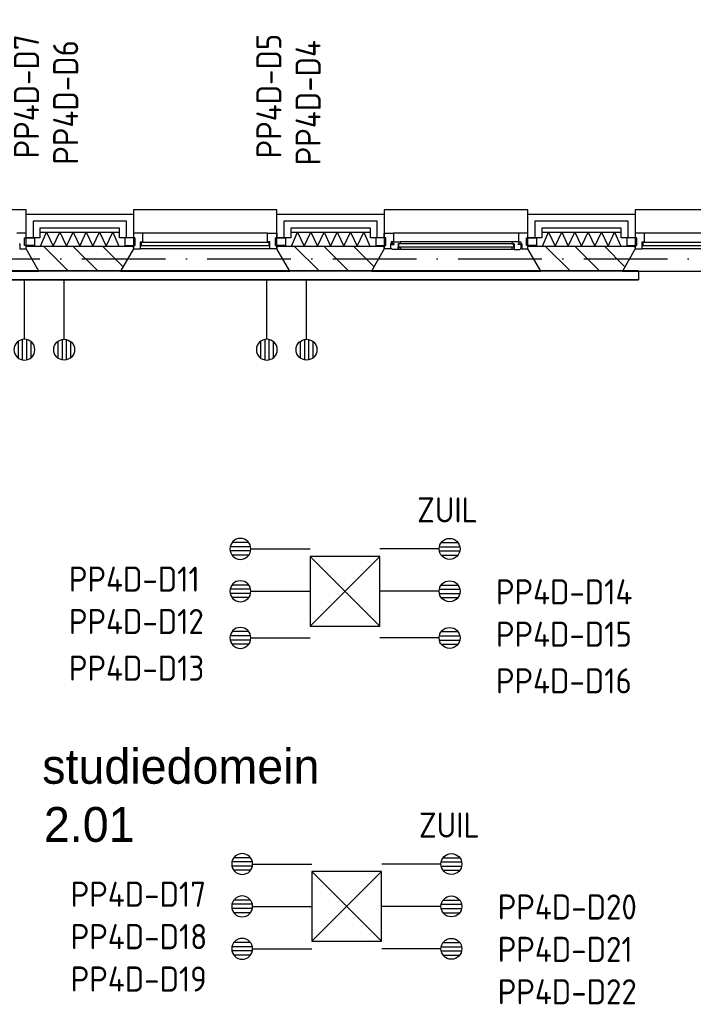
# Model space of a CAD drawing. Header units: millimetres. Extents: x 50250 to 324922, y 191 to 84291.
# Tile 41 of 44: x 225875 to 230707, y 52516 to 59578. Entities that reach past the tile are written whole.
import ezdxf
from ezdxf.enums import TextEntityAlignment as Align

# ---------------------------------------------------------------- set-up
doc = ezdxf.new("R2010")
doc.units = ezdxf.units.MM
doc.header["$LTSCALE"] = 100
doc.linetypes.add('DASHDOT', pattern=[9, 6, -1.5, 0, -1.5])
doc.layers.get('0').update_dxf_attribs({"linetype": 'CONTINUOUS'})
for name, color, linetype in [('AL$7----_STRAMIEN', 1, 'DASHDOT'), ('AL21----_BUITENWAND', 4, 'CONTINUOUS'), ('AL21K---_ISOLATIE', 1, 'CONTINUOUS'), ('AL28----_KONSTRUKTIE', 3, 'CONTINUOUS'), ('AL31----_BUITENKOZ', 7, 'CONTINUOUS'), ('ALL-----_REFLIJNEN', 8, 'CONTINUOUS'), ('ALXA3---_VOLZWART', 14, 'CONTINUOUS'), ('ALXAB---_PREFABBETON', 1, 'CONTINUOUS'), ('BOUW', 8, 'CONTINUOUS'), ('EB61306-_ATTRIB', 2, 'CONTINUOUS'), ('EB6441--_ATTRIB', 2, 'CONTINUOUS'), ('EL61303-_WANDGOOT', 3, 'CONTINUOUS'), ('EL61306-_ZUIL', 3, 'CONTINUOUS'), ('EL6441--_DATACOM', 3, 'CONTINUOUS')]:
    doc.layers.add(name, color=color, linetype=linetype)
doc.styles.add('1_8', font='ISO', dxfattribs={"height": 1.8})
doc.styles.add('2_0', font='iso', dxfattribs={"height": 200})
doc.styles.add('2_5', font='iso', dxfattribs={"height": 2.5})
doc.styles.add('BURO-025', font='BUROFONT.shx', dxfattribs={"height": 250})
doc.styles.add('NORATT', font='isocp.shx')
doc.styles.get("Standard").update_dxf_attribs({"font": 'iso.shx'})

# ---------------------------------------------------------------- blocks, each defined once
blk = doc.blocks.new('ES4X2')
for p, q in [((-0.45, 1.4), (-0.45, 2.6)), ((-0.15, 1.265), (-0.15, 2.735)), ((0.15, 1.265), (0.15, 2.735)), ((0.45, 1.4), (0.45, 2.6)), ((0, 1.25), (0, -3))]:
    blk.add_line(p, q)
blk.add_circle((0, 2), 0.75)
at = {"style": '1_8', "flags": 8}
for tag, p in [('NUMMER', (1.25, 3.5)), ('CODE', (-1.25, 3.5))]:
    blk.add_attdef(tag, text='', height=1.8, rotation=90, dxfattribs=at).set_placement(p, align=Align.MIDDLE_LEFT)
blk.add_attdef('M_CODE', text='', height=1.8, dxfattribs=at).set_placement((0, 0), align=Align.MIDDLE_CENTER)
blk = doc.blocks.new('ES1Z0001')
at = {"color": 0}
blk.add_lwpolyline([(-2.5, -2.5), (2.5, -2.5), (2.5, 2.5), (-2.5, 2.5)], close=True, dxfattribs=at)
at = {"color": 0, "style": '1_8'}
for tag, flags, p in [('SCHAKW', 8, (3.5, 10)), ('GROEPW', 8, (3.5, 7.5)), ('DOELW', 9, (3.5, 5)), ('VERMOGENW', 9, (3.5, 2.5)), ('SCHAKX', 8, (3.5, 0)), ('GROEPX', 8, (3.5, -2.5)), ('DOELX', 9, (3.5, -5)), ('VERMOGENX', 9, (3.5, -7.5))]:
    blk.add_attdef(tag, text='', height=1.8, dxfattribs=dict(at, flags=flags)).set_placement(p, align=Align.MIDDLE_LEFT)
at = {"color": 0, "style": '1_8', "flags": 9}
for tag, p in [('TALW', (0, 4)), ('TALX', (0, -4))]:
    blk.add_attdef(tag, text='', height=1.8, dxfattribs=at).set_placement(p, align=Align.MIDDLE_CENTER)
at = {"color": 0}
for tag, height, style, flags, p in [('CODE', 2.5, '2_5', 8, (0, 0)), ('KAST', 1.8, '1_8', 9, (0, -6))]:
    blk.add_attdef(tag, text='', height=height, dxfattribs=dict(at, style=style, flags=flags)).set_placement(p, align=Align.MIDDLE)
at = {"style": '1_8', "flags": 8}
blk.add_attdef('M_CODE', text='', height=1.8, dxfattribs=at).set_placement((0, 0), align=Align.MIDDLE_CENTER)
blk = doc.blocks.new('EH100000')
at = {"linetype": 'ByBlock'}
for p, q in [((1, 0.5), (0, 0.5)), ((1, 0.5, 1), (0, 0.5, 1)), ((0, -0.5, 1), (1, -0.5, 1)), ((1, -0.5), (0, -0.5))]:
    blk.add_line(p, q, dxfattribs=at)
at = {"linetype": 'ByBlock', "invisible_edges": 15}
for points in [[(1, -0.5), (0, -0.5), (0, 0.5), (1, 0.5)], [(0, 0.5), (1, 0.5), (1, 0.5, 1), (0, 0.5, 1)], [(0, -0.5, 1), (1, -0.5, 1), (1, -0.5), (0, -0.5)]]:
    blk.add_3dface(points, dxfattribs=at)
at = {"linetype": 'ByBlock', "style": '2_0', "flags": 8}
blk.add_attdef('FUNCTIE', text='', height=0.5, dxfattribs=at).set_placement((0.5, 0), align=Align.MIDDLE)
at = {"linetype": 'ByBlock', "flags": 9}
blk.add_attdef('SCHOT', text='', height=0.5, dxfattribs=at).set_placement((0.5, 0), align=Align.MIDDLE)

msp = doc.modelspace()

# ---------------------------------------------------------------- linework, layer by layer
at = {"layer": 'AL$7----_STRAMIEN', "color": 1}
msp.add_line((89505, 57863.4), (239410, 57863.4), dxfattribs=at)
at = {"layer": 'AL21----_BUITENWAND', "color": 8}
for p, q in [((225920.1, 58183.4), (226690.1, 58183.4)), ((225920.1, 58014.4), (225920.1, 58183.4)), ((226690.1, 58183.4), (226690.1, 58014.4)), ((227720.1, 58183.4), (228490.1, 58183.4)), ((227720.1, 58014.4), (227720.1, 58183.4)), ((228490.1, 58183.4), (228490.1, 58014.4)), ((229520.1, 58183.4), (230290.1, 58183.4)), ((229520.1, 58014.4), (229520.1, 58183.4)), ((230290.1, 58183.4), (230290.1, 58014.4)), ((226020.1, 58083.4), (226020.1, 58014.4)), ((226590.1, 58083.4), (226020.1, 58083.4)), ((226590.1, 58014.4), (226590.1, 58083.4)), ((227820.1, 58083.4), (227820.1, 58014.4)), ((228390.1, 58083.4), (227820.1, 58083.4)), ((228390.1, 58014.4), (228390.1, 58083.4)), ((229620.1, 58083.4), (229620.1, 58014.4)), ((230190.1, 58083.4), (229620.1, 58083.4)), ((230190.1, 58014.4), (230190.1, 58083.4)), ((226020.1, 58014.4), (225920.1, 58014.4)), ((226690.1, 58014.4), (226590.1, 58014.4)), ((227820.1, 58014.4), (227720.1, 58014.4)), ((228490.1, 58014.4), (228390.1, 58014.4)), ((229620.1, 58014.4), (229520.1, 58014.4)), ((230290.1, 58014.4), (230190.1, 58014.4))]:
    msp.add_line(p, q, dxfattribs=at)
at = {"layer": 'AL21K---_ISOLATIE', "color": 8, "linetype": 'Continuous'}
for p, q in [((226020.1, 58053.4), (226590.1, 58053.4)), ((226024.3, 57953.4), (226067.6, 58053.4)), ((226067.6, 58053.4), (226115.1, 57953.4)), ((226115.1, 57953.4), (226162.6, 58053.4)), ((226162.6, 58053.4), (226210.1, 57953.4)), ((226210.1, 57953.4), (226257.6, 58053.4)), ((226257.6, 58053.4), (226305.1, 57953.4)), ((226305.1, 57953.4), (226352.6, 58053.4)), ((226352.6, 58053.4), (226400.1, 57953.4)), ((226400.1, 57953.4), (226447.6, 58053.4)), ((226447.6, 58053.4), (226495.1, 57953.4)), ((226495.1, 57953.4), (226542.6, 58053.4)), ((226542.6, 58053.4), (226585.9, 57953.4)), ((227820.1, 58053.4), (228390.1, 58053.4)), ((227824.3, 57953.4), (227867.6, 58053.4)), ((227867.6, 58053.4), (227915.1, 57953.4)), ((227915.1, 57953.4), (227962.6, 58053.4)), ((227962.6, 58053.4), (228010.1, 57953.4)), ((228010.1, 57953.4), (228057.6, 58053.4)), ((228057.6, 58053.4), (228105.1, 57953.4)), ((228105.1, 57953.4), (228152.6, 58053.4)), ((228152.6, 58053.4), (228200.1, 57953.4)), ((228200.1, 57953.4), (228247.6, 58053.4)), ((228247.6, 58053.4), (228295.1, 57953.4)), ((228295.1, 57953.4), (228342.6, 58053.4)), ((228342.6, 58053.4), (228385.9, 57953.4)), ((229620.1, 58053.4), (230190.1, 58053.4)), ((229624.3, 57953.4), (229667.6, 58053.4)), ((229667.6, 58053.4), (229715.1, 57953.4)), ((229715.1, 57953.4), (229762.6, 58053.4)), ((229762.6, 58053.4), (229810.1, 57953.4)), ((229810.1, 57953.4), (229857.6, 58053.4)), ((229857.6, 58053.4), (229905.1, 57953.4)), ((229905.1, 57953.4), (229952.6, 58053.4)), ((229952.6, 58053.4), (230000.1, 57953.4)), ((230000.1, 57953.4), (230047.6, 58053.4)), ((230047.6, 58053.4), (230095.1, 57953.4)), ((230095.1, 57953.4), (230142.6, 58053.4)), ((230142.6, 58053.4), (230185.9, 57953.4)), ((226020.1, 57953.4), (226590.1, 57953.4)), ((227820.1, 57953.4), (228390.1, 57953.4)), ((229620.1, 57953.4), (230190.1, 57953.4))]:
    msp.add_line(p, q, dxfattribs=at)
at = {"layer": 'AL28----_KONSTRUKTIE', "color": 8}
for p, q in [((225920.1, 57953.4), (226690.1, 57953.4)), ((225920.1, 57933.4), (225920.1, 57953.4)), ((226012.5, 57773.4), (225920.1, 57933.4)), ((226690.1, 57933.4), (226597.8, 57773.4)), ((226690.1, 57953.4), (226690.1, 57933.4)), ((227720.1, 57953.4), (228490.1, 57953.4)), ((227720.1, 57933.4), (227720.1, 57953.4)), ((227812.5, 57773.4), (227720.1, 57933.4)), ((228490.1, 57933.4), (228397.8, 57773.4)), ((228490.1, 57953.4), (228490.1, 57933.4)), ((229520.1, 57953.4), (230290.1, 57953.4)), ((229520.1, 57933.4), (229520.1, 57953.4)), ((229612.5, 57773.4), (229520.1, 57933.4)), ((230290.1, 57933.4), (230197.8, 57773.4)), ((230290.1, 57953.4), (230290.1, 57933.4)), ((226597.8, 57773.4), (226012.5, 57773.4)), ((228397.8, 57773.4), (227812.5, 57773.4)), ((230197.8, 57773.4), (229612.5, 57773.4))]:
    msp.add_line(p, q, dxfattribs=at)
at = {"layer": 'AL31----_BUITENKOZ', "color": 8}
for p, q in [((225920.1, 58213.4), (224890.1, 58213.4)), ((225920.1, 57933.4), (225920.1, 58213.4)), ((226690.1, 58213.4), (226690.1, 57933.4)), ((227720.1, 58213.4), (226690.1, 58213.4)), ((227720.1, 57933.4), (227720.1, 58213.4)), ((229520.1, 58213.4), (228490.1, 58213.4)), ((228490.1, 58213.4), (228490.1, 57933.4)), ((229520.1, 57933.4), (229520.1, 58213.4)), ((230290.1, 58213.4), (230290.1, 57933.4)), ((231320.1, 58213.4), (230290.1, 58213.4)), ((225920.1, 58047.4), (225853.1, 58047.4)), ((225920.1, 58014.4), (225920.1, 58047.4)), ((227653.1, 58047.4), (226757.1, 58047.4)), ((228490.1, 58047.4), (228557.1, 58047.4)), ((228490.1, 58014.4), (228490.1, 58047.4)), ((229453.1, 58047.4), (228557.1, 58047.4)), ((228557.1, 58047.4), (228557.1, 57984.4)), ((229453.1, 58047.4), (229453.1, 57984.4)), ((229520.1, 58047.4), (229453.1, 58047.4)), ((229520.1, 58014.4), (229520.1, 58047.4)), ((231253.1, 58047.4), (230357.1, 58047.4)), ((225910.1, 58014.4), (225920.1, 58014.4)), ((225910.1, 57958.4), (225910.1, 58014.4)), ((225910.1, 58014.4), (225981.1, 58014.4)), ((225910.1, 57958.4), (225910.1, 58014.4)), ((225981.1, 58014.4), (225981.1, 57958.4)), ((226629.1, 58014.4), (226629.1, 57958.4)), ((226700.1, 58014.4), (226629.1, 58014.4)), ((226700.1, 57958.4), (226700.1, 58014.4)), ((227710.1, 58014.4), (227781.1, 58014.4)), ((227710.1, 57958.4), (227710.1, 58014.4)), ((227781.1, 58014.4), (227781.1, 57958.4)), ((228429.1, 58014.4), (228429.1, 57958.4)), ((228500.1, 58014.4), (228429.1, 58014.4)), ((228500.1, 58014.4), (228490.1, 58014.4)), ((228500.1, 57958.4), (228500.1, 58014.4)), ((228500.1, 57958.4), (228500.1, 58014.4)), ((228540.1, 57984.4), (228540.1, 57969.4)), ((228557.1, 57984.4), (228540.1, 57984.4)), ((228551.8, 57984.4), (228557.1, 57984.4)), ((228551.8, 57969.4), (228551.8, 57984.4)), ((228557.1, 57984.4), (228604.3, 57984.4)), ((229406, 57984.4), (228604.3, 57984.4)), ((228604.3, 57984.4), (228606.3, 57971.4)), ((229406, 57984.4), (229403.9, 57971.4)), ((229453.1, 57984.4), (229406, 57984.4)), ((229453.1, 57984.4), (229470.1, 57984.4)), ((229458.4, 57984.4), (229453.1, 57984.4)), ((229458.4, 57969.4), (229458.4, 57984.4)), ((229470.1, 57984.4), (229470.1, 57969.4)), ((229510.1, 58014.4), (229520.1, 58014.4)), ((229510.1, 57958.4), (229510.1, 58014.4)), ((229510.1, 58014.4), (229581.1, 58014.4)), ((229510.1, 57958.4), (229510.1, 58014.4)), ((229581.1, 58014.4), (229581.1, 57958.4)), ((230229.1, 58014.4), (230229.1, 57958.4)), ((230300.1, 58014.4), (230229.1, 58014.4)), ((230300.1, 57958.4), (230300.1, 58014.4)), ((225870.1, 57969.4), (225876.1, 57969.4)), ((225876.1, 57969.4), (225876.1, 57933.4)), ((225876.1, 57933.4), (225920.1, 57933.4)), ((225920.1, 57958.4), (225910.1, 57958.4)), ((225981.1, 57958.4), (225910.1, 57958.4)), ((225920.1, 57933.4), (225920.1, 57958.4)), ((226012.5, 57773.4), (225920.1, 57933.4)), ((226690.1, 57933.4), (226597.8, 57773.4)), ((226629.1, 57958.4), (226700.1, 57958.4)), ((227670.1, 57933.4), (226740.1, 57933.4)), ((227781.1, 57958.4), (227710.1, 57958.4)), ((227812.5, 57773.4), (227720.1, 57933.4)), ((228490.1, 57933.4), (228397.8, 57773.4)), ((228429.1, 57958.4), (228500.1, 57958.4)), ((228490.1, 57958.4), (228500.1, 57958.4)), ((228490.1, 57933.4), (228490.1, 57958.4)), ((228534.1, 57933.4), (228490.1, 57933.4)), ((228534.1, 57969.4), (228534.1, 57933.4)), ((228540.1, 57969.4), (228534.1, 57969.4)), ((228537.3, 57964.4), (228559.8, 57964.4)), ((228537.3, 57934.6), (228537.3, 57964.4)), ((228544.4, 57934.6), (228537.3, 57934.6)), ((228546.8, 57930.4), (228544.4, 57934.6)), ((228589.3, 57930.4), (228546.8, 57930.4)), ((228559.8, 57969.4), (228551.8, 57969.4)), ((228559.8, 57964.4), (228559.8, 57969.4)), ((228589.3, 57971.4), (228589.3, 57930.4)), ((228606.3, 57971.4), (228589.3, 57971.4)), ((228589.3, 57946.2), (228606.3, 57946.2)), ((228589.3, 57932.7), (228589.3, 57946.2)), ((228606.3, 57932.7), (228589.3, 57932.7)), ((229420.9, 57930.4), (228589.3, 57930.4)), ((228606.3, 57946.2), (228606.3, 57932.7)), ((229403.9, 57971.4), (229420.9, 57971.4)), ((229403.9, 57946.2), (229403.9, 57932.7)), ((229420.9, 57946.2), (229403.9, 57946.2)), ((229403.9, 57932.7), (229420.9, 57932.7)), ((229420.9, 57971.4), (229420.9, 57930.4)), ((229420.9, 57932.7), (229420.9, 57946.2)), ((229420.9, 57930.4), (229463.4, 57930.4)), ((229450.4, 57969.4), (229458.4, 57969.4)), ((229450.4, 57964.4), (229450.4, 57969.4)), ((229472.9, 57964.4), (229450.4, 57964.4)), ((229463.4, 57930.4), (229465.9, 57934.6)), ((229465.9, 57934.6), (229472.9, 57934.6)), ((229470.1, 57969.4), (229476.1, 57969.4)), ((229472.9, 57934.6), (229472.9, 57964.4)), ((229476.1, 57969.4), (229476.1, 57933.4)), ((229476.1, 57933.4), (229520.1, 57933.4)), ((229520.1, 57958.4), (229510.1, 57958.4)), ((229581.1, 57958.4), (229510.1, 57958.4)), ((229520.1, 57933.4), (229520.1, 57958.4)), ((229612.5, 57773.4), (229520.1, 57933.4)), ((230290.1, 57933.4), (230197.8, 57773.4)), ((230229.1, 57958.4), (230300.1, 57958.4)), ((231270.1, 57933.4), (230340.1, 57933.4)), ((224797.8, 57773.4), (226012.5, 57773.4)), ((226597.8, 57773.4), (227812.5, 57773.4)), ((228397.8, 57773.4), (229612.5, 57773.4)), ((230197.8, 57773.4), (231412.5, 57773.4))]:
    msp.add_line(p, q, dxfattribs=at)
at = {"layer": 'AL31----_BUITENKOZ', "color": 8, "linetype": 'Continuous'}
for p, q in [((226690.1, 58047.4), (226690.1, 58014.4)), ((226757.1, 58047.4), (226690.1, 58047.4)), ((226757.1, 58047.4), (226757.1, 58047.4)), ((226757.1, 58047.4), (226757.1, 58047.4)), ((226757.1, 58047.4), (226757.1, 58047.4)), ((226757.1, 58047.4), (226757.1, 58047.4)), ((226757.1, 57984.4), (226757.1, 58047.4)), ((227653.1, 58047.4), (227720.1, 58047.4)), ((227653.1, 58047.4), (227653.1, 58047.4)), ((227653.1, 58047.4), (227653.1, 58047.4)), ((227653.1, 58047.4), (227653.1, 58047.4)), ((227653.1, 58047.4), (227653.1, 58047.4)), ((227653.1, 57984.4), (227653.1, 58047.4)), ((227720.1, 58047.4), (227720.1, 58014.4)), ((230290.1, 58047.4), (230290.1, 58014.4)), ((230357.1, 58047.4), (230290.1, 58047.4)), ((230357.1, 58047.4), (230357.1, 58047.4)), ((230357.1, 58047.4), (230357.1, 58047.4)), ((230357.1, 58047.4), (230357.1, 58047.4)), ((230357.1, 58047.4), (230357.1, 58047.4)), ((230357.1, 57984.4), (230357.1, 58047.4)), ((226690.1, 58014.4), (226700.1, 58014.4)), ((226700.1, 58014.4), (226700.1, 57958.4)), ((226740.1, 57984.4), (226757.1, 57984.4)), ((226740.1, 57933.4), (226740.1, 57984.4)), ((226745.1, 57980.4), (226745.1, 57959.4)), ((227665.1, 57980.4), (226745.1, 57980.4)), ((227670.1, 57984.4), (227653.1, 57984.4)), ((227665.1, 57959.4), (227665.1, 57980.4)), ((227670.1, 57933.4), (227670.1, 57984.4)), ((227710.1, 58014.4), (227710.1, 57958.4)), ((227720.1, 58014.4), (227710.1, 58014.4)), ((230290.1, 58014.4), (230300.1, 58014.4)), ((230300.1, 58014.4), (230300.1, 57958.4)), ((230340.1, 57984.4), (230357.1, 57984.4)), ((230340.1, 57933.4), (230340.1, 57984.4)), ((230345.1, 57980.4), (230345.1, 57959.4)), ((231265.1, 57980.4), (230345.1, 57980.4)), ((226690.1, 57958.4), (226690.1, 57933.4)), ((226690.1, 57958.4), (226690.1, 57958.4)), ((226700.1, 57958.4), (226690.1, 57958.4)), ((226690.1, 57933.4), (226740.1, 57933.4)), ((226740.1, 57933.4), (226740.1, 57933.4)), ((226745.1, 57959.4), (227665.1, 57959.4)), ((227720.1, 57933.4), (227670.1, 57933.4)), ((227670.1, 57933.4), (227670.1, 57933.4)), ((227710.1, 57958.4), (227720.1, 57958.4)), ((227720.1, 57958.4), (227720.1, 57933.4)), ((227720.1, 57958.4), (227720.1, 57958.4)), ((229418.9, 57969.4), (228591.3, 57969.4)), ((228591.3, 57969.4), (228591.3, 57948.4)), ((228591.3, 57948.4), (229418.9, 57948.4)), ((229418.9, 57948.4), (229418.9, 57969.4)), ((230290.1, 57958.4), (230290.1, 57933.4)), ((230290.1, 57958.4), (230290.1, 57958.4)), ((230300.1, 57958.4), (230290.1, 57958.4)), ((230290.1, 57933.4), (230340.1, 57933.4)), ((230340.1, 57933.4), (230340.1, 57933.4)), ((230345.1, 57959.4), (231265.1, 57959.4))]:
    msp.add_line(p, q, dxfattribs=at)
at = {"layer": 'ALL-----_REFLIJNEN', "color": 8, "linetype": 'Continuous'}
for p, q in [((225970.1, 58133.4), (225970.1, 58014.4)), ((226640.1, 58133.4), (225970.1, 58133.4)), ((226640.1, 58014.4), (226640.1, 58133.4)), ((227770.1, 58133.4), (227770.1, 58014.4)), ((228440.1, 58133.4), (227770.1, 58133.4)), ((228440.1, 58014.4), (228440.1, 58133.4)), ((229570.1, 58133.4), (229570.1, 58014.4)), ((230240.1, 58133.4), (229570.1, 58133.4)), ((230240.1, 58014.4), (230240.1, 58133.4))]:
    msp.add_line(p, q, dxfattribs=at)
at = {"layer": 'ALXA3---_VOLZWART', "color": 8}
for p, q in [((225970.1, 58133.4), (225970.1, 58014.4)), ((226640.1, 58133.4), (225970.1, 58133.4)), ((226640.1, 58014.4), (226640.1, 58133.4)), ((227770.1, 58133.4), (227770.1, 58014.4)), ((228440.1, 58133.4), (227770.1, 58133.4)), ((228440.1, 58014.4), (228440.1, 58133.4)), ((229570.1, 58133.4), (229570.1, 58014.4)), ((230240.1, 58133.4), (229570.1, 58133.4)), ((230240.1, 58014.4), (230240.1, 58133.4))]:
    msp.add_line(p, q, dxfattribs=at)
at = {"layer": 'ALXAB---_PREFABBETON', "color": 8}
for p, q in [((226044.6, 57953.4), (226224.6, 57773.4)), ((226256.8, 57953.4), (226436.8, 57773.4)), ((226468.9, 57953.4), (226616.5, 57805.8)), ((226681, 57953.4), (226690.1, 57944.3)), ((227844.6, 57953.4), (228024.6, 57773.4)), ((228056.8, 57953.4), (228236.8, 57773.4)), ((228268.9, 57953.4), (228416.5, 57805.8)), ((228481, 57953.4), (228490.1, 57944.3)), ((229644.6, 57953.4), (229824.6, 57773.4)), ((229856.8, 57953.4), (230036.8, 57773.4)), ((230068.9, 57953.4), (230216.5, 57805.8)), ((230281, 57953.4), (230290.1, 57944.3))]:
    msp.add_line(p, q, dxfattribs=at)
at = {"layer": 'EL61303-_WANDGOOT'}
msp.add_line((230313.3, 57776.1, -1500), (230313.3, 57711.1), dxfattribs=at)
at = {"layer": 'EL61306-_ZUIL'}
for p, q in [((227957.7, 55228.3, -1500), (228457.7, 55728.3, -1500)), ((227957.7, 55728.3, -1500), (228457.7, 55228.3, -1500)), ((227970.5, 52968.3, -1500), (228470.5, 53468.3, -1500)), ((227970.5, 53468.3, -1500), (228470.5, 52968.3, -1500))]:
    msp.add_line(p, q, dxfattribs=at)

# ---------------------------------------------------------------- block references
at = {"layer": 'EL61303-_WANDGOOT', "xscale": 5728, "yscale": 65, "zscale": 120}
msp.add_blockref('EH100000', (224585.5, 57743.6), dxfattribs=at)
at = {"layer": 'EL61306-_ZUIL'}
ref = msp.add_blockref('ES1Z0001', (228207.7, 55478.3, -1500), dxfattribs=dict(at, xscale=100, yscale=100, zscale=100))
ref.add_attrib('DOELW', 'ZUIL', dxfattribs={"layer": 'EB61306-_ATTRIB', "color": 0, "height": 180, "style": '1_8', "flags": 8}).set_placement((228725.4, 56061.7, -1500), align=Align.MIDDLE_LEFT)
ref = msp.add_blockref('ES1Z0001', (228220.5, 53218.3, -1500), dxfattribs=dict(at, xscale=100, yscale=100, zscale=100))
ref.add_attrib('DOELW', 'ZUIL', dxfattribs={"layer": 'EB61306-_ATTRIB', "color": 0, "height": 180, "style": '1_8', "flags": 8}).set_placement((228738.2, 53801.7, -1500), align=Align.MIDDLE_LEFT)
at = {"layer": 'EL6441--_DATACOM'}
ref = msp.add_blockref('ES4X2', (225908.5, 57411.1, -1500), dxfattribs=dict(at, xscale=-100, yscale=100, zscale=100, rotation=180))
ref.add_attrib('CODE', 'PP4D-D7', dxfattribs={"layer": 'EB6441--_ATTRIB', "color": 1, "height": 180, "rotation": 90, "style": 'NORATT', "flags": 8}).set_placement((225923.4, 58582.7, -1500), align=Align.MIDDLE_LEFT)
ref = msp.add_blockref('ES4X2', (227647.3, 57411.1, -1500), dxfattribs=dict(at, xscale=-100, yscale=100, zscale=100, rotation=180))
ref.add_attrib('CODE', 'PP4D-D5', dxfattribs={"layer": 'EB6441--_ATTRIB', "color": 1, "height": 180, "rotation": 90, "style": 'NORATT', "flags": 8}).set_placement((227662.3, 58582.7, -1500), align=Align.MIDDLE_LEFT)
ref = msp.add_blockref('ES4X2', (226193.5, 57411.1, -1500), dxfattribs=dict(at, xscale=100, yscale=100, zscale=100, rotation=180))
ref.add_attrib('CODE', 'PP4D-D6', dxfattribs={"layer": 'EB6441--_ATTRIB', "color": 1, "height": 180, "rotation": 90, "style": 'NORATT', "flags": 8}).set_placement((226204.3, 59431.4, -1500), align=Align.MIDDLE_RIGHT)
ref = msp.add_blockref('ES4X2', (227932.3, 57411.1, -1500), dxfattribs=dict(at, xscale=100, yscale=100, zscale=100, rotation=180))
ref.add_attrib('CODE', 'PP4D-D4', dxfattribs={"layer": 'EB6441--_ATTRIB', "color": 1, "height": 180, "rotation": 90, "style": 'NORATT', "flags": 8}).set_placement((227943.2, 59431.4, -1500), align=Align.MIDDLE_RIGHT)
ref = msp.add_blockref('ES4X2', (227657.7, 55782.3, -1500), dxfattribs=dict(at, xscale=-100, yscale=100, zscale=100, rotation=90))
ref.add_attrib('CODE', 'PP4D-D11', dxfattribs={"layer": 'EB6441--_ATTRIB', "color": 1, "height": 180, "style": 'NORATT', "flags": 8}).set_placement((226227.6, 55565.7, -1500), align=Align.MIDDLE_LEFT)
ref = msp.add_blockref('ES4X2', (228758.6, 55782.3, -1500), dxfattribs=dict(at, xscale=100, yscale=100, zscale=100, rotation=270))
ref.add_attrib('CODE', 'PP4D-D14', dxfattribs={"layer": 'EB6441--_ATTRIB', "color": 1, "height": 180, "style": 'NORATT', "flags": 8}).set_placement((229291.1, 55474.2, -1500), align=Align.MIDDLE_LEFT)
ref = msp.add_blockref('ES4X2', (227657.7, 55478.3, -1500), dxfattribs=dict(at, xscale=-100, yscale=100, zscale=100, rotation=90))
ref.add_attrib('CODE', 'PP4D-D12', dxfattribs={"layer": 'EB6441--_ATTRIB', "color": 1, "height": 180, "style": 'NORATT', "flags": 8}).set_placement((226227.6, 55261.7, -1500), align=Align.MIDDLE_LEFT)
ref = msp.add_blockref('ES4X2', (228758.6, 55478.3, -1500), dxfattribs=dict(at, xscale=100, yscale=100, zscale=100, rotation=270))
ref.add_attrib('CODE', 'PP4D-D15', dxfattribs={"layer": 'EB6441--_ATTRIB', "color": 1, "height": 180, "style": 'NORATT', "flags": 8}).set_placement((229291.1, 55170.2, -1500), align=Align.MIDDLE_LEFT)
ref = msp.add_blockref('ES4X2', (227657.7, 55143.8, -1500), dxfattribs=dict(at, xscale=-100, yscale=100, zscale=100, rotation=90))
ref.add_attrib('CODE', 'PP4D-D13', dxfattribs={"layer": 'EB6441--_ATTRIB', "color": 1, "height": 180, "style": 'NORATT', "flags": 8}).set_placement((226227.6, 54927.1, -1500), align=Align.MIDDLE_LEFT)
ref = msp.add_blockref('ES4X2', (228758.6, 55143.8, -1500), dxfattribs=dict(at, xscale=100, yscale=100, zscale=100, rotation=270))
ref.add_attrib('CODE', 'PP4D-D16', dxfattribs={"layer": 'EB6441--_ATTRIB', "color": 1, "height": 180, "style": 'NORATT', "flags": 8}).set_placement((229291.1, 54835.7, -1500), align=Align.MIDDLE_LEFT)
ref = msp.add_blockref('ES4X2', (227670.5, 53522.3, -1500), dxfattribs=dict(at, xscale=-100, yscale=100, zscale=100, rotation=90))
ref.add_attrib('CODE', 'PP4D-D17', dxfattribs={"layer": 'EB6441--_ATTRIB', "color": 1, "height": 180, "style": 'NORATT', "flags": 8}).set_placement((226240.4, 53305.6, -1500), align=Align.MIDDLE_LEFT)
ref = msp.add_blockref('ES4X2', (228771.4, 53522.3, -1500), dxfattribs=dict(at, xscale=100, yscale=100, zscale=100, rotation=270))
ref.add_attrib('CODE', 'PP4D-D20', dxfattribs={"layer": 'EB6441--_ATTRIB', "color": 1, "height": 180, "style": 'NORATT', "flags": 8}).set_placement((229303.9, 53214.2, -1500), align=Align.MIDDLE_LEFT)
ref = msp.add_blockref('ES4X2', (227670.5, 53218.3, -1500), dxfattribs=dict(at, xscale=-100, yscale=100, zscale=100, rotation=90))
ref.add_attrib('CODE', 'PP4D-D18', dxfattribs={"layer": 'EB6441--_ATTRIB', "color": 1, "height": 180, "style": 'NORATT', "flags": 8}).set_placement((226240.4, 53001.6, -1500), align=Align.MIDDLE_LEFT)
ref = msp.add_blockref('ES4X2', (228771.4, 53218.3, -1500), dxfattribs=dict(at, xscale=100, yscale=100, zscale=100, rotation=270))
ref.add_attrib('CODE', 'PP4D-D21', dxfattribs={"layer": 'EB6441--_ATTRIB', "color": 1, "height": 180, "style": 'NORATT', "flags": 8}).set_placement((229303.9, 52910.2, -1500), align=Align.MIDDLE_LEFT)
ref = msp.add_blockref('ES4X2', (227670.5, 52914.3, -1500), dxfattribs=dict(at, xscale=-100, yscale=100, zscale=100, rotation=90))
ref.add_attrib('CODE', 'PP4D-D19', dxfattribs={"layer": 'EB6441--_ATTRIB', "color": 1, "height": 180, "style": 'NORATT', "flags": 8}).set_placement((226240.4, 52697.6, -1500), align=Align.MIDDLE_LEFT)
ref = msp.add_blockref('ES4X2', (228771.4, 52914.3, -1500), dxfattribs=dict(at, xscale=100, yscale=100, zscale=100, rotation=270))
ref.add_attrib('CODE', 'PP4D-D22', dxfattribs={"layer": 'EB6441--_ATTRIB', "color": 1, "height": 180, "style": 'NORATT', "flags": 8}).set_placement((229303.9, 52606.2, -1500), align=Align.MIDDLE_LEFT)

# ---------------------------------------------------------------- texts
at = {"layer": 'BOUW', "style": 'BURO-025'}
for s, p in [('studiedomein', (226036.2, 54098.1)), ('2.01', (226048, 53681.3))]:
    msp.add_text(s, height=250, dxfattribs=at).set_placement(p)

doc.saveas('drawing.dxf')
